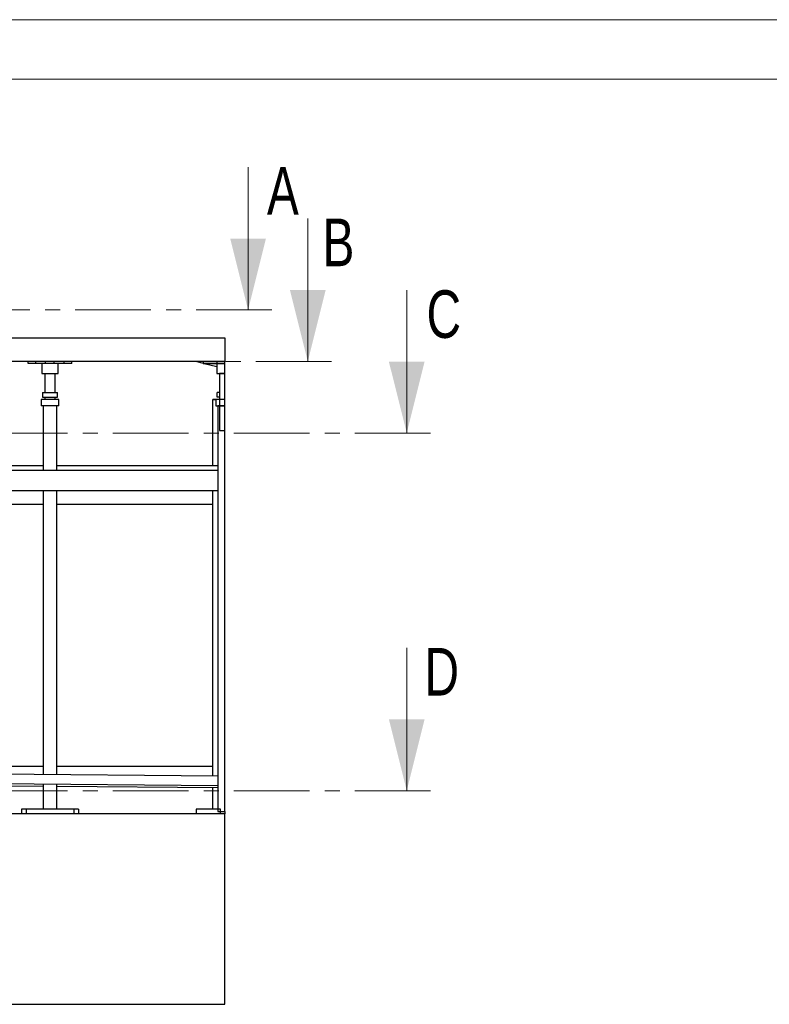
# Model space of a CAD drawing. Header units: millimetres. Extents: x 0 to 841, y 0 to 594.
# Tile 62 of 256: x 157 to 220, y 511 to 594. Entities that reach past the tile are written whole.
import ezdxf

# ---------------------------------------------------------------- set-up
doc = ezdxf.new("R2010")
doc.units = ezdxf.units.MM
doc.linetypes.add('CENTER', pattern=[10.16, 6.35, -1.27, 1.27, -1.27])
doc.layers.add('TRAIT-FORT', color=4, linetype='Continuous', lineweight=25)
doc.styles.add('SLDTEXTSTYLE0', font='TXT', dxfattribs={"width": 0.75})

msp = doc.modelspace()

# ---------------------------------------------------------------- linework, layer by layer
at = {"color": 7, "linetype": 'Continuous', "lineweight": 18}
for p, q in [((841, 594), (0, 594)), ((836, 589), (5, 589)), ((175.93, 581.616), (175.93, 569.616)), ((180.941, 577.289), (180.941, 565.289)), ((189.251, 571.269), (189.251, 559.269)), ((189.251, 541.227), (189.251, 529.227))]:
    msp.add_line(p, q, dxfattribs=at)
at = {"color": 7, "linetype": 'CENTER', "lineweight": 18}
for p, q in [((177.93, 569.616), (26.572, 569.616)), ((182.941, 565.289), (19.417, 565.289)), ((191.251, 559.269), (12.691, 559.269)), ((191.251, 529.227), (12.691, 529.227))]:
    msp.add_line(p, q, dxfattribs=at)
at = {"color": 7, "linetype": 'Continuous', "lineweight": 18}
for points in [[(175.93, 569.616), (177.43, 575.616), (174.43, 575.616)], [(180.941, 565.289), (182.441, 571.289), (179.441, 571.289)], [(189.251, 559.269), (190.751, 565.269), (187.751, 565.269)], [(189.251, 529.227), (190.751, 535.227), (187.751, 535.227)]]:
    msp.add_solid(points, dxfattribs=at)
at = {"layer": 'TRAIT-FORT', "color": 4, "linetype": 'Continuous', "lineweight": 25}
for p, q in [((149.971, 567.289), (173.971, 567.289)), ((173.971, 567.289), (173.971, 565.289)), ((173.971, 565.289), (149.971, 565.289)), ((157.465, 565.129), (157.465, 565.289)), ((158.105, 565.129), (157.465, 565.129)), ((158.105, 565.129), (158.105, 565.289)), ((158.925, 565.129), (158.105, 565.129)), ((158.611, 565.129), (158.611, 564.289)), ((158.925, 565.129), (158.925, 565.289)), ((159.657, 565.129), (158.925, 565.129)), ((159.657, 565.129), (159.657, 565.289)), ((160.477, 565.129), (159.657, 565.129)), ((159.971, 564.289), (159.971, 565.129)), ((160.477, 565.129), (160.477, 565.289)), ((161.117, 565.129), (160.477, 565.129)), ((161.117, 565.129), (161.117, 565.289)), ((171.611, 565.289), (172.145, 565.153)), ((172.145, 565.289), (172.145, 565.129)), ((172.145, 565.289), (173.971, 565.289)), ((172.145, 565.129), (173.971, 565.129)), ((172.238, 565.129), (173.291, 564.861)), ((173.291, 565.289), (173.291, 564.289)), ((173.971, 565.289), (173.291, 565.289)), ((173.971, 564.289), (173.971, 565.289)), ((173.971, 565.129), (173.971, 565.289)), ((158.611, 564.289), (159.971, 564.289)), ((158.851, 564.289), (158.851, 562.693)), ((159.731, 562.693), (159.731, 564.289)), ((173.291, 564.289), (173.971, 564.289)), ((173.531, 564.289), (173.531, 559.489)), ((173.971, 564.289), (173.531, 564.289)), ((173.971, 559.489), (173.971, 564.289)), ((158.661, 562.693), (158.661, 562.293)), ((158.661, 562.693), (159.921, 562.693)), ((159.921, 562.293), (159.921, 562.693)), ((173.341, 562.293), (173.341, 562.693)), ((173.531, 562.693), (173.341, 562.693)), ((173.531, 562.693), (173.531, 562.293)), ((158.551, 562.093), (158.551, 561.553)), ((160.031, 562.093), (158.551, 562.093)), ((158.661, 562.293), (159.921, 562.293)), ((158.851, 562.293), (158.851, 562.093)), ((159.731, 562.093), (159.731, 562.293)), ((160.031, 561.553), (160.031, 562.093)), ((172.971, 556.529), (172.971, 562.089)), ((172.971, 562.089), (173.231, 562.089)), ((172.971, 562.089), (172.971, 562.089)), ((173.231, 562.089), (172.971, 562.089)), ((173.231, 562.093), (173.231, 561.553)), ((173.971, 562.093), (173.231, 562.093)), ((173.531, 562.293), (173.341, 562.293)), ((173.971, 561.553), (173.971, 562.093)), ((160.031, 561.553), (158.551, 561.553)), ((158.711, 561.553), (158.711, 556.129)), ((159.871, 556.129), (159.871, 561.553)), ((173.231, 561.553), (173.971, 561.553)), ((173.391, 561.553), (173.391, 527.493)), ((173.971, 561.553), (173.391, 561.553)), ((173.971, 527.493), (173.971, 561.553)), ((173.531, 559.489), (173.971, 559.489)), ((173.391, 556.129), (150.551, 556.129)), ((158.711, 556.529), (154.491, 556.529)), ((173.391, 556.529), (159.871, 556.529)), ((150.551, 554.449), (173.391, 554.449)), ((158.711, 554.449), (158.711, 530.594)), ((159.871, 530.583), (159.871, 554.449)), ((172.971, 530.463), (172.971, 554.449)), ((154.491, 553.289), (158.711, 553.289)), ((159.871, 553.289), (172.971, 553.289)), ((154.491, 531.289), (158.711, 531.289)), ((159.871, 531.289), (172.971, 531.289)), ((173.391, 530.459), (150.551, 530.669)), ((150.551, 529.869), (173.391, 529.659)), ((153.998, 529.645), (158.711, 529.611)), ((158.711, 529.794), (158.711, 527.689)), ((159.871, 527.689), (159.871, 529.783)), ((159.871, 529.602), (173.391, 529.503)), ((172.971, 527.689), (172.971, 529.506)), ((173.971, 527.289), (29.971, 527.289)), ((156.891, 527.689), (156.891, 527.289)), ((157.291, 527.689), (156.891, 527.689)), ((157.291, 527.689), (157.291, 527.289)), ((161.291, 527.689), (157.291, 527.689)), ((161.291, 527.689), (161.291, 527.289)), ((161.691, 527.689), (161.291, 527.689)), ((161.691, 527.689), (161.691, 527.289)), ((171.571, 527.689), (171.571, 527.289)), ((173.61, 527.689), (171.571, 527.689)), ((173.61, 527.289), (171.571, 527.289)), ((173.391, 527.493), (173.971, 527.493)), ((173.61, 527.289), (173.61, 527.689)), ((173.971, 527.493), (173.971, 527.289)), ((173.971, 511.289), (173.971, 527.289)), ((29.971, 511.289), (173.971, 511.289))]:
    msp.add_line(p, q, dxfattribs=at)

# ---------------------------------------------------------------- texts
at = {"color": 7, "linetype": 'Continuous', "char_height": 4, "attachment_point": 1, "style": 'SLDTEXTSTYLE0'}
for s, insert in [('A', (177.51, 581.616)), ('B', (182.179, 577.289)), ('C', (190.915, 571.269)), ('D', (190.745, 541.227))]:
    msp.add_mtext(s, dxfattribs=dict(at, insert=insert))

doc.saveas('drawing.dxf')
